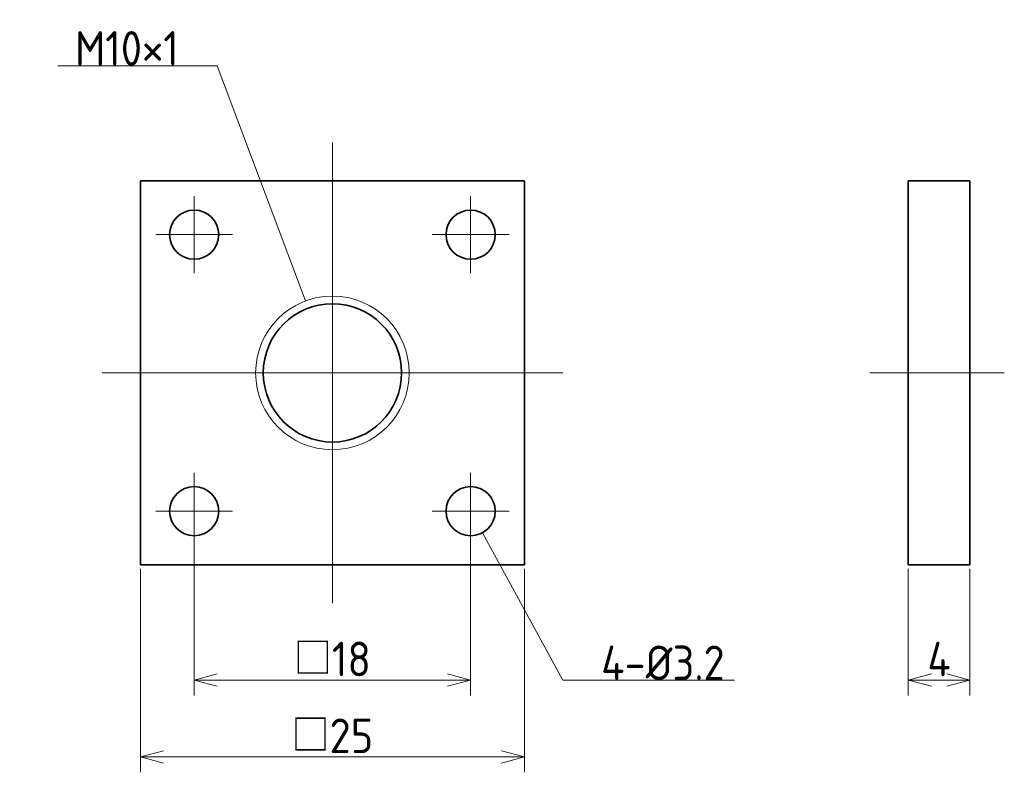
# Model space of a CAD drawing. Header units: millimetres. Extents: x 169.6 to 233.7, y 144 to 193.
import ezdxf

# ---------------------------------------------------------------- set-up
doc = ezdxf.new("R2010")
doc.units = ezdxf.units.MM
doc.header["$MEASUREMENT"] = 0
doc.linetypes.add('CENTER', pattern=[50.8, 31.75, -6.35, 6.35, -6.35])
doc.layers.get('0').update_dxf_attribs({"plot": 0})
doc.layers.add('図形', color=7, linetype='Continuous', lineweight=35)
doc.layers.add('寸法・文字', color=3, linetype='Continuous', lineweight=18)
doc.layers.get('0').off()
doc.styles.add('Dimension', font='isocp.shx', dxfattribs={"bigfont": 'bigfont.shx'})
doc.dimstyles.new('DXF用', dxfattribs={"dimscale": 0, "dimtxt": 4.5, "dimasz": 3, "dimexe": 2, "dimexo": 0.5, "dimgap": 0.5, "dimtad": 1, "dimdec": 3, "dimdsep": 46, "dimtxsty": 'Dimension', "dimblk": 'OPEN30', "dimcen": 2.5, "dimclrd": 3, "dimclre": 3, "dimclrt": 3, "dimazin": 2, "dimtfac": 1, "dimtdec": 3, "dimtmove": 0, "dimatfit": 3, "dimldrblk": 'OPEN30', "dimfxl": 1, "dimlwd": 18, "dimlwe": 18, "dimarcsym": 0})

# ---------------------------------------------------------------- blocks, each defined once
blk = doc.blocks.new('_Open30')
at = {"color": 0, "linetype": 'ByBlock', "lineweight": -2}
for p, q in [((-1, 0.268), (0, 0)), ((0, 0), (-1, -0.268)), ((0, 0), (-1, 0))]:
    blk.add_line(p, q, dxfattribs=at)
blk = doc.blocks.new('*D1')
at = {"layer": 'Defpoints', "color": 0}
for p in [(177.5, 157.5), (202.5, 157.5), (202.5, 145)]:
    blk.add_point(p, dxfattribs=at)
at = {"layer": '寸法・文字', "color": 3, "lineweight": 18}
for p, q in [((177.5, 157.25), (177.5, 144)), ((202.5, 157.25), (202.5, 144)), ((179, 145), (201, 145))]:
    blk.add_line(p, q, dxfattribs=at)
at = {"layer": '寸法・文字', "color": 3, "lineweight": 18, "xscale": 1.5, "yscale": 1.5, "zscale": 1.5, "rotation": 180}
blk.add_blockref('_Open30', (177.5, 145), dxfattribs=at)
at = {"layer": '寸法・文字', "color": 3, "lineweight": 18, "xscale": 1.5, "yscale": 1.5, "zscale": 1.5}
blk.add_blockref('_Open30', (202.5, 145), dxfattribs=at)
at = {"layer": '寸法・文字', "color": 3, "insert": (190, 146.375), "char_height": 2.25, "attachment_point": 5, "style": 'Dimension'}
blk.add_mtext('□25', dxfattribs=at)
blk = doc.blocks.new('*D2')
at = {"layer": 'Defpoints', "color": 0}
for p in [(181, 159.4), (199, 159.4), (199, 150)]:
    blk.add_point(p, dxfattribs=at)
at = {"layer": '寸法・文字', "color": 3, "lineweight": 18}
for p, q in [((181, 159.15), (181, 149)), ((199, 159.15), (199, 149)), ((182.5, 150), (197.5, 150))]:
    blk.add_line(p, q, dxfattribs=at)
at = {"layer": '寸法・文字', "color": 3, "lineweight": 18, "xscale": 1.5, "yscale": 1.5, "zscale": 1.5, "rotation": 180}
blk.add_blockref('_Open30', (181, 150), dxfattribs=at)
at = {"layer": '寸法・文字', "color": 3, "lineweight": 18, "xscale": 1.5, "yscale": 1.5, "zscale": 1.5}
blk.add_blockref('_Open30', (199, 150), dxfattribs=at)
at = {"layer": '寸法・文字', "color": 3, "insert": (190, 151.375), "char_height": 2.25, "attachment_point": 5, "style": 'Dimension'}
blk.add_mtext('□18', dxfattribs=at)
blk = doc.blocks.new('*D3')
at = {"layer": 'Defpoints', "color": 0}
for p in [(227.5, 157.5), (231.5, 157.5), (231.5, 150)]:
    blk.add_point(p, dxfattribs=at)
at = {"layer": '寸法・文字', "color": 3, "lineweight": 18}
for p, q in [((227.5, 157.25), (227.5, 149)), ((231.5, 157.25), (231.5, 149)), ((229, 150), (230, 150))]:
    blk.add_line(p, q, dxfattribs=at)
at = {"layer": '寸法・文字', "color": 3, "lineweight": 18, "xscale": 1.5, "yscale": 1.5, "zscale": 1.5, "rotation": 180}
blk.add_blockref('_Open30', (227.5, 150), dxfattribs=at)
at = {"layer": '寸法・文字', "color": 3, "lineweight": 18, "xscale": 1.5, "yscale": 1.5, "zscale": 1.5}
blk.add_blockref('_Open30', (231.5, 150), dxfattribs=at)
at = {"layer": '寸法・文字', "color": 3, "insert": (229.5, 151.375), "char_height": 2.25, "attachment_point": 5, "style": 'Dimension'}
blk.add_mtext('4', dxfattribs=at)

msp = doc.modelspace()

# ---------------------------------------------------------------- linework, layer by layer
at = {"layer": '図形', "color": 3, "linetype": 'CENTER', "lineweight": 18}
for p, q in [((190, 155), (190, 185)), ((181, 176.5), (181, 181.5)), ((199, 176.5), (199, 181.5)), ((183.5, 179), (178.5, 179)), ((196.5, 179), (201.5, 179)), ((175, 170), (205, 170)), ((225, 170), (233.75, 170)), ((181, 163.5), (181, 158.5)), ((199, 163.5), (199, 158.5)), ((183.5, 161), (178.5, 161)), ((196.5, 161), (201.5, 161))]:
    msp.add_line(p, q, dxfattribs=at)
at = {"layer": '図形'}
for p, q in [((177.5, 182.5), (202.5, 182.5)), ((177.5, 157.5), (177.5, 182.5)), ((202.5, 157.5), (202.5, 182.5)), ((227.5, 157.5), (227.5, 182.5)), ((227.5, 182.5), (231.5, 182.5)), ((231.5, 157.5), (231.5, 182.5)), ((177.5, 157.5), (202.5, 157.5)), ((227.5, 157.5), (231.5, 157.5))]:
    msp.add_line(p, q, dxfattribs=at)
for centre, radius in [((181, 179), 1.6), ((199, 179), 1.6), ((190, 170), 4.5), ((181, 161), 1.6), ((199, 161), 1.6)]:
    msp.add_circle(centre, radius, dxfattribs=at)
at = {"layer": '図形', "color": 3, "lineweight": 18}
msp.add_circle((190, 170), 5, dxfattribs=at)

# ---------------------------------------------------------------- texts
at = {"layer": '寸法・文字', "char_height": 2.25, "style": 'Dimension'}
for s, insert, attachment_point in [('M10×1', (180, 190), 9), ('4-%%c3.2', (207.5, 150), 7)]:
    msp.add_mtext(s, dxfattribs=dict(at, insert=insert, attachment_point=attachment_point))

# ---------------------------------------------------------------- dimensions: what is measured, and where the dimension line sits
at = {"layer": '寸法・文字'}
for base, p1, p2, picture, middle in [((199, 150), (181, 159.4), (199, 159.4), '*D2', (190, 151.375)), ((202.5, 145), (177.5, 157.5), (202.5, 157.5), '*D1', (190, 146.3752))]:
    dim = msp.add_linear_dim(base=base, p1=p1, p2=p2, text='□<>', dimstyle='DXF用', override={"dimscale": 0.5}, dxfattribs=at)
    dim.commit()
    dim.dimension.update_dxf_attribs({"geometry": picture, "text_midpoint": middle})
dim = msp.add_linear_dim(base=(231.5, 150), p1=(227.5, 157.5), p2=(231.5, 157.5), dimstyle='DXF用', override={"dimscale": 0.5}, dxfattribs=at)
dim.commit()
dim.dimension.update_dxf_attribs({"geometry": '*D3', "text_midpoint": (229.5, 150), "dimtype": 160})

# ---------------------------------------------------------------- leaders
at = {"layer": '寸法・文字', "annotation_type": 0, "has_hookline": 1}
for points, hookline_direction, text_width in [([(188.2444, 174.6816), (182.5, 190), (180, 190)], 1, 7.875), ([(199.7662, 159.5954), (205, 150), (207.5, 150)], 0, 8.6851)]:
    msp.add_leader(points, dimstyle='DXF用', override={"dimscale": 0.5, "dimgap": 0}, dxfattribs=dict(at, hookline_direction=hookline_direction, text_width=text_width))

doc.saveas('drawing.dxf')
